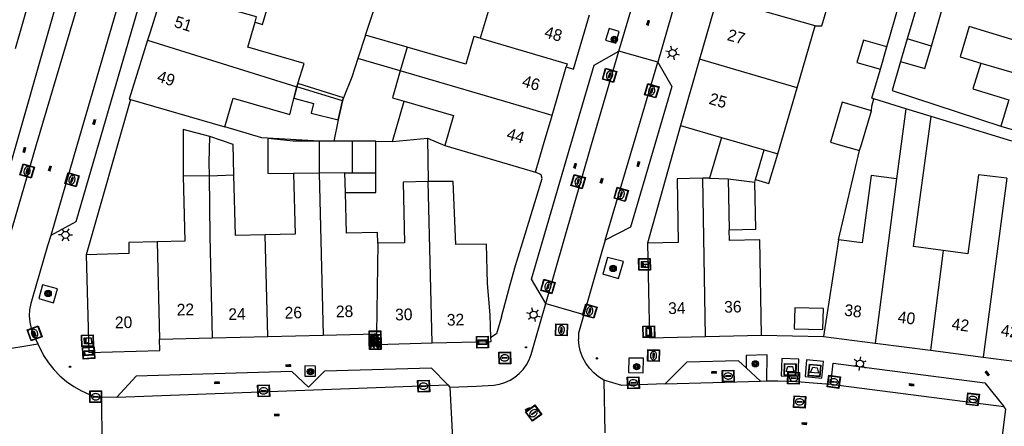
# Model space of a CAD drawing. Header units: metres. Extents: x 93870 to 95789, y 463036 to 464040.
# Tile 227 of 256: x 94780 to 94864, y 463726 to 463761. Entities that reach past the tile are written whole.
import ezdxf
from ezdxf.enums import TextEntityAlignment as Align

# ---------------------------------------------------------------- set-up
doc = ezdxf.new("R2010")
doc.units = ezdxf.units.M
doc.header["$LTSCALE"] = 25.4
for name, color, linetype in [('B_BEBOUWINGSGRENS_0', 1, 'Continuous'), ('B_LUIFEL_1', 200, 'Continuous'), ('B_TUSSENMUUR_0', 7, 'Continuous'), ('Q_AFVAL_APART_PLAATS_0', 7, 'Continuous'), ('Q_BOOM_0', 3, 'Continuous'), ('Q_BRANDKRAAN_0', 5, 'Continuous'), ('Q_CAI-KAST_0', 10, 'Continuous'), ('Q_ELEKTRAKAST_0', 7, 'Continuous'), ('Q_FIETSENREK_0', 6, 'Continuous'), ('Q_INSPECTIE_OF_RIOOLPUT_0', 253, 'Continuous'), ('Q_KOLK_0', 254, 'Continuous'), ('Q_LICHTMAST_0', 2, 'Continuous'), ('Q_STRAATNAAMBORD_0', 7, 'Continuous'), ('Q_WATERLEIDINGPUT_0', 5, 'Continuous'), ('S_GBKN_SYMBOOL_OV_GROOT_0', 7, 'Continuous'), ('T_HEK_0', 57, 'Continuous'), ('T_HEK_1', 57, 'Continuous'), ('T_MUUR_30CM_0', 10, 'Continuous'), ('V_WEGGRENS_0', 7, 'Continuous'), ('Z_GBKN_HUISNUMMER_0', 252, 'Continuous')]:
    doc.layers.add(name, color=color, linetype=linetype)
doc.layers.add('Q_PAALTJE_0', color=7, linetype='Continuous', true_color=0x666666)

# ---------------------------------------------------------------- blocks, each defined once
blk = doc.blocks.new('Q_AFVAL_APART_PLAATS')
for points in [[(-0.5, 0.5), (0.5, 0.5), (0.5, -0.5), (-0.5, -0.5)], [(-0.336, 0.197), (0.331, 0.197), (0.19, -0.251), (-0.196, -0.251)]]:
    blk.add_lwpolyline(points, close=True)
blk.add_lwpolyline([(-0.442, 0.464), (0.438, 0.464, -0.414214), (0.459, 0.442), (0.459, -0.437, -0.414214), (0.438, -0.459), (-0.442, -0.459, -0.414214), (-0.463, -0.437), (-0.463, 0.442, -0.414214), (-0.442, 0.464)], format="xyb")
blk = doc.blocks.new('Q_STRAATNAAMBORD')
for points in [[(-0.5, 0.5), (0.5, 0.5), (0.5, -0.5), (-0.5, -0.5)], [(-0.369, 0.22), (0.358, 0.22), (0.358, -0.214), (-0.369, -0.214)]]:
    blk.add_lwpolyline(points, close=True)
for points in [[(-0.442, 0.464), (0.438, 0.464, -0.414214), (0.459, 0.442), (0.459, -0.437, -0.414214), (0.438, -0.459), (-0.442, -0.459, -0.414214), (-0.463, -0.437), (-0.463, 0.442), (-0.463, 0.444), (-0.463, 0.446), (-0.463, 0.448), (-0.462, 0.45), (-0.461, 0.451), (-0.46, 0.453), (-0.459, 0.455), (-0.458, 0.456), (-0.457, 0.457), (-0.456, 0.459), (-0.454, 0.46), (-0.453, 0.461), (-0.451, 0.462), (-0.449, 0.462), (-0.447, 0.463), (-0.446, 0.463), (-0.444, 0.464), (-0.442, 0.464)], [(-0.287, 0.16), (0.281, 0.16, -0.414214), (0.303, 0.139), (0.303, -0.134, -0.414214), (0.281, -0.156), (-0.287, -0.156, -0.414214), (-0.308, -0.134), (-0.308, 0.139), (-0.308, 0.14), (-0.308, 0.142), (-0.307, 0.144), (-0.307, 0.146), (-0.306, 0.148), (-0.305, 0.149), (-0.304, 0.151), (-0.303, 0.152), (-0.302, 0.154), (-0.3, 0.155), (-0.299, 0.156), (-0.297, 0.157), (-0.296, 0.158), (-0.294, 0.159), (-0.292, 0.159), (-0.29, 0.16), (-0.288, 0.16), (-0.287, 0.16)]]:
    blk.add_lwpolyline(points, format="xyb")
blk = doc.blocks.new('Q_CAI-KAST')
for points in [[(-0.5, 0.5), (0.5, 0.5), (0.5, -0.5), (-0.5, -0.5)], [(-0.262, 0.264), (0.25, 0.264), (0.25, 0.187), (-0.262, 0.187)], [(-0.262, 0.107), (0.25, 0.107), (0.25, -0.332), (-0.262, -0.332)]]:
    blk.add_lwpolyline(points, close=True)
blk.add_lwpolyline([(-0.442, 0.464), (0.438, 0.464, -0.414214), (0.459, 0.442), (0.459, -0.437, -0.414214), (0.438, -0.459), (-0.442, -0.459, -0.414214), (-0.463, -0.437), (-0.463, 0.442), (-0.463, 0.444), (-0.463, 0.446), (-0.463, 0.448), (-0.462, 0.45), (-0.461, 0.451), (-0.46, 0.453), (-0.459, 0.455), (-0.458, 0.456), (-0.457, 0.457), (-0.456, 0.459), (-0.454, 0.46), (-0.453, 0.461), (-0.451, 0.462), (-0.449, 0.462), (-0.447, 0.463), (-0.446, 0.463), (-0.444, 0.464), (-0.442, 0.464)], format="xyb")
blk.add_circle((-0.177, -0.034), 0.0354)
blk = doc.blocks.new('Q_ELEKTRAKAST')
for points in [[(-0.5, 0.5), (0.5, 0.5), (0.5, -0.5), (-0.5, -0.5)], [(-0.262, 0.264), (0.25, 0.264), (0.25, 0.187), (-0.262, 0.187)], [(-0.262, 0.107), (0.25, 0.107), (0.25, -0.332), (-0.262, -0.332)]]:
    blk.add_lwpolyline(points, close=True)
blk.add_lwpolyline([(-0.442, 0.464), (0.438, 0.464, -0.414214), (0.459, 0.442), (0.459, -0.437, -0.414214), (0.438, -0.459), (-0.442, -0.459, -0.414214), (-0.463, -0.437), (-0.463, 0.442), (-0.463, 0.444), (-0.463, 0.446), (-0.463, 0.448), (-0.462, 0.45), (-0.461, 0.451), (-0.46, 0.453), (-0.459, 0.455), (-0.458, 0.456), (-0.457, 0.457), (-0.456, 0.459), (-0.454, 0.46), (-0.453, 0.461), (-0.451, 0.462), (-0.449, 0.462), (-0.447, 0.463), (-0.446, 0.463), (-0.444, 0.464), (-0.442, 0.464)], format="xyb")
blk.add_lwpolyline([(-0.177, 0.001, -1), (-0.177, -0.069, -1)], format="xyb", close=True)
blk.add_lwpolyline([(0.044, 0.088), (-0.056, -0.112), (0.044, -0.112), (-0.056, -0.312)])
blk = doc.blocks.new('Q_LICHTMAST')
for points in [[(-0.26, 0.15), (-0.52, 0.3)], [(0, 0.3), (0, 0.6)], [(0.26, 0.15), (0.52, 0.3)], [(-0.26, -0.15), (-0.52, -0.3)], [(0, -0.3), (0, -0.6)], [(0.26, -0.15), (0.52, -0.3)]]:
    blk.add_lwpolyline(points)
blk.add_circle((0, 0), 0.3)
blk = doc.blocks.new('Q_PAAL_STEEN')
for points in [[(-0.5, 0.5), (0.5, 0.5), (0.5, -0.5), (-0.5, -0.5)], [(-0.08, 0.33), (0.07, 0.33), (0.07, -0.33), (-0.08, -0.33)]]:
    blk.add_lwpolyline(points, close=True)
blk.add_lwpolyline([(-0.44, 0.46), (0.44, 0.46, -0.414214), (0.46, 0.44), (0.46, -0.44, -0.414214), (0.44, -0.46), (-0.44, -0.46, -0.414214), (-0.46, -0.44), (-0.46, 0.44), (-0.46, 0.44), (-0.46, 0.45), (-0.46, 0.45), (-0.46, 0.45), (-0.46, 0.45), (-0.46, 0.45), (-0.46, 0.45), (-0.46, 0.46), (-0.46, 0.46), (-0.46, 0.46), (-0.45, 0.46), (-0.45, 0.46), (-0.45, 0.46), (-0.45, 0.46), (-0.45, 0.46), (-0.45, 0.46), (-0.44, 0.46), (-0.44, 0.46)], format="xyb")
blk = doc.blocks.new('Q_PAALTJE')
at = {"color": 251, "true_color": 0x666666, "xscale": 0.1, "yscale": 0.1, "zscale": 0.01}
blk.add_blockref('Q_PAAL_STEEN', (0, 0), dxfattribs=at)
blk = doc.blocks.new('Q_INSPECTIE_OF_RIOOLPUT')
blk.add_lwpolyline([(-0.5, 0.5), (0.5, 0.5), (0.5, -0.5), (-0.5, -0.5)], close=True)
for points in [[(-0.442, 0.464), (0.438, 0.464, -0.414214), (0.459, 0.442), (0.459, -0.437, -0.414214), (0.438, -0.459), (-0.442, -0.459, -0.414214), (-0.463, -0.437), (-0.463, 0.442), (-0.463, 0.444), (-0.463, 0.446), (-0.463, 0.448), (-0.462, 0.45), (-0.461, 0.451), (-0.46, 0.453), (-0.459, 0.455), (-0.458, 0.456), (-0.457, 0.457), (-0.456, 0.459), (-0.454, 0.46), (-0.453, 0.461), (-0.451, 0.462), (-0.449, 0.462), (-0.447, 0.463), (-0.446, 0.463), (-0.444, 0.464), (-0.442, 0.464)], [(-0.345, 0.105, 0.380426), (-0.276, -0.18)], [(-0.008, 0.266, 0.240218), (-0.345, 0.105)], [(-0.194, 0.045, 0.853344), (-0.194, -0.032)], [(0.331, 0.111, 0.240191), (-0.008, 0.266)], [(0.185, -0.032, 0.849746), (0.185, 0.045)], [(0.267, -0.176, 0.380426), (0.331, 0.111)], [(-0.276, -0.18, 0.148452), (0.012, -0.257)], [(0.012, -0.257, 0.131742), (0.267, -0.176)]]:
    blk.add_lwpolyline(points, format="xyb")
for points in [[(-0.194, 0.045), (0.185, 0.045)], [(0.185, -0.032), (-0.194, -0.032)]]:
    blk.add_lwpolyline(points)
blk = doc.blocks.new('Q_KOLK')
blk.add_lwpolyline([(-0.5, 0.5), (0.5, 0.5), (0.5, -0.5), (-0.5, -0.5)], close=True)
for points in [[(-0.442, 0.464), (0.438, 0.464, -0.414214), (0.459, 0.442), (0.459, -0.437, -0.414214), (0.438, -0.459), (-0.442, -0.459, -0.414214), (-0.463, -0.437), (-0.463, 0.442, -0.414214), (-0.442, 0.464)], [(-0.345, 0.105, 0.380426), (-0.276, -0.18)], [(-0.008, 0.266, 0.240218), (-0.345, 0.105)], [(-0.194, 0.045, 0.853344), (-0.194, -0.032)], [(0.331, 0.111, 0.240191), (-0.008, 0.266)], [(0.185, -0.032, 0.849746), (0.185, 0.045)], [(0.267, -0.176, 0.380426), (0.331, 0.111)], [(-0.276, -0.18, 0.148452), (0.012, -0.257)], [(0.012, -0.257, 0.131742), (0.267, -0.176)]]:
    blk.add_lwpolyline(points, format="xyb")
for points in [[(-0.194, 0.045), (0.185, 0.045)], [(0.185, -0.032), (-0.194, -0.032)]]:
    blk.add_lwpolyline(points)
blk = doc.blocks.new('Q_WATERLEIDINGPUT')
blk.add_lwpolyline([(-0.5, 0.5), (0.5, 0.5), (0.5, -0.5), (-0.5, -0.5)], close=True)
for points in [[(-0.442, 0.464), (0.438, 0.464, -0.414214), (0.459, 0.442), (0.459, -0.437, -0.414214), (0.438, -0.459), (-0.442, -0.459, -0.414214), (-0.463, -0.437), (-0.463, 0.442), (-0.463, 0.444), (-0.463, 0.446), (-0.463, 0.448), (-0.462, 0.45), (-0.461, 0.451), (-0.46, 0.453), (-0.459, 0.455), (-0.458, 0.456), (-0.457, 0.457), (-0.456, 0.459), (-0.454, 0.46), (-0.453, 0.461), (-0.451, 0.462), (-0.449, 0.462), (-0.447, 0.463), (-0.446, 0.463), (-0.444, 0.464), (-0.442, 0.464)], [(-0.345, 0.105, 0.380426), (-0.276, -0.18)], [(-0.008, 0.266, 0.240218), (-0.345, 0.105)], [(-0.194, 0.045, 0.853344), (-0.194, -0.032)], [(0.331, 0.111, 0.240191), (-0.008, 0.266)], [(0.185, -0.032, 0.849746), (0.185, 0.045)], [(0.267, -0.176, 0.380426), (0.331, 0.111)], [(-0.276, -0.18, 0.148452), (0.012, -0.257)], [(0.012, -0.257, 0.131742), (0.267, -0.176)]]:
    blk.add_lwpolyline(points, format="xyb")
for points in [[(-0.194, 0.045), (0.185, 0.045)], [(0.185, -0.032), (-0.194, -0.032)]]:
    blk.add_lwpolyline(points)
blk = doc.blocks.new('Q_BRANDKRAAN')
blk.add_lwpolyline([(-0.5, 0.5), (0.5, 0.5), (0.5, -0.5), (-0.5, -0.5)], close=True)
for points in [[(-0.442, 0.464), (0.438, 0.464, -0.414214), (0.459, 0.442), (0.459, -0.437, -0.414214), (0.438, -0.459), (-0.442, -0.459, -0.414214), (-0.463, -0.437), (-0.463, 0.442), (-0.463, 0.444), (-0.463, 0.446), (-0.463, 0.448), (-0.462, 0.45), (-0.461, 0.451), (-0.46, 0.453), (-0.459, 0.455), (-0.458, 0.456), (-0.457, 0.457), (-0.456, 0.459), (-0.454, 0.46), (-0.453, 0.461), (-0.451, 0.462), (-0.449, 0.462), (-0.447, 0.463), (-0.446, 0.463), (-0.444, 0.464), (-0.442, 0.464)], [(-0.345, 0.105, 0.380426), (-0.276, -0.18)], [(-0.008, 0.266, 0.240218), (-0.345, 0.105)], [(-0.194, 0.045, 0.853344), (-0.194, -0.032)], [(0.331, 0.111, 0.240191), (-0.008, 0.266)], [(0.185, -0.032, 0.849746), (0.185, 0.045)], [(0.267, -0.176, 0.380426), (0.331, 0.111)], [(-0.276, -0.18, 0.148452), (0.012, -0.257)], [(0.012, -0.257, 0.131742), (0.267, -0.176)]]:
    blk.add_lwpolyline(points, format="xyb")
for points in [[(-0.194, 0.045), (0.185, 0.045)], [(0.185, -0.032), (-0.194, -0.032)]]:
    blk.add_lwpolyline(points)
blk = doc.blocks.new('Q_FIETSENREK')
for points in [[(-0.5, 0.5), (0.5, 0.5), (0.5, -0.5), (-0.5, -0.5)], [(-0.063, 0.145), (0.184, 0.054), (0.037, -0.093)]]:
    blk.add_lwpolyline(points, close=True)
for points in [[(-0.442, 0.464), (0.438, 0.464, -0.414214), (0.459, 0.442), (0.459, -0.437, -0.414214), (0.438, -0.459), (-0.442, -0.459, -0.414214), (-0.463, -0.437), (-0.463, 0.442), (-0.463, 0.444), (-0.463, 0.446), (-0.463, 0.448), (-0.462, 0.45), (-0.461, 0.451), (-0.46, 0.453), (-0.459, 0.455), (-0.458, 0.456), (-0.457, 0.457), (-0.456, 0.459), (-0.454, 0.46), (-0.453, 0.461), (-0.451, 0.462), (-0.449, 0.462), (-0.447, 0.463), (-0.446, 0.463), (-0.444, 0.464), (-0.442, 0.464)], [(-0.181, 0.106, 0.847256), (-0.324, -0.144)], [(-0.193, 0.075, 0.842492), (-0.305, -0.118)], [(-0.171, 0.065, 0.053288), (-0.193, 0.075)], [(-0.185, -0.134, 0.502492), (-0.147, 0.044)], [(-0.149, 0.089, 0.06236), (-0.181, 0.106)], [(-0.165, -0.161, 0.494489), (-0.125, 0.068)], [(-0.324, -0.144, 0.089606), (-0.421, -0.348)], [(-0.296, -0.162, 0.110942), (-0.375, -0.348)], [(-0.294, -0.105, 0.006942), (-0.305, -0.118)], [(-0.296, -0.162, 0.02458), (-0.283, -0.168)], [(-0.212, -0.105, 0.381614), (-0.294, -0.105)], [(-0.283, -0.168, 0.148109), (-0.198, -0.173)], [(-0.223, -0.136, 0.533998), (-0.276, -0.136)], [(-0.276, -0.136, 0.009682), (-0.271, -0.138)], [(-0.271, -0.138, 0.120201), (-0.218, -0.144)], [(-0.218, -0.144, 0.003554), (-0.223, -0.136)], [(-0.185, -0.134, 0.017985), (-0.212, -0.105)], [(-0.122, -0.348, 0.075837), (-0.198, -0.173)], [(-0.075, -0.348, 0.094234), (-0.165, -0.161)], [(0.095, -0.16, 0.385208), (0.186, -0.333)], [(0.209, -0.054, 0.224648), (0.108, -0.128)], [(0.126, -0.171, 0.376993), (0.197, -0.303)], [(0.212, -0.086, 0.20829), (0.139, -0.139)], [(0.186, -0.333, 1), (0.287, -0.06)], [(0.197, -0.303, 1), (0.276, -0.09)], [(0.287, -0.06, 0.086253), (0.238, -0.051)], [(0.276, -0.09, 0.079305), (0.241, -0.083)]]:
    blk.add_lwpolyline(points, format="xyb")
for points in [[(-0.171, 0.065), (-0.263, -0.038), (-0.239, -0.059), (-0.147, 0.044)], [(0.081, 0.221), (-0.003, 0.252), (-0.149, 0.089)], [(-0.125, 0.068), (-0.086, 0.111), (0.018, -0.131), (0.095, -0.16)], [(0.238, -0.051), (0.229, 0.053), (0.261, 0.093), (0.302, 0.078), (0.314, 0.11), (0.192, 0.155), (0.18, 0.123), (0.231, 0.104), (0.207, 0.076), (-0.04, 0.167), (0, 0.216), (0.07, 0.191), (0.081, 0.221)], [(0.209, -0.054), (0.199, 0.029), (0.057, -0.108)], [(-0.421, -0.348), (-0.375, -0.348)], [(-0.122, -0.348), (-0.075, -0.348)], [(0.057, -0.108), (0.108, -0.128)], [(0.126, -0.171), (0.253, -0.218), (0.241, -0.083)], [(0.139, -0.139), (0.222, -0.17), (0.212, -0.086)]]:
    blk.add_lwpolyline(points)
blk = doc.blocks.new('Q_BOOM')
for radius in [0.27, 0.18, 0.09]:
    blk.add_circle((0, 0), radius)
blk = doc.blocks.new('S_GBKN_SYMBOOL_OV_GROOT')
for points in [[(-0.21875, 0.0625), (0.21875, 0.0625)], [(-0.21875, 0), (0.21875, 0)], [(-0.1875, 0.0625), (-0.1875, 0)], [(-0.125, 0.09375), (-0.125, 0.0625)], [(-0.125, 0), (-0.125, -0.0625)], [(-0.0625, 0.0625), (-0.0625, 0)], [(0, 0.09375), (0, 0.0625)], [(0, 0), (0, -0.0625)], [(0.0625, 0.0625), (0.0625, 0)], [(0.125, 0.09375), (0.125, 0.0625)], [(0.125, 0), (0.125, -0.0625)], [(0.1875, 0.0625), (0.1875, 0)], [(-0.21875, -0.0625), (0.21875, -0.0625)], [(-0.1875, -0.0625), (-0.1875, -0.09375)], [(-0.0625, -0.0625), (-0.0625, -0.09375)], [(0.0625, -0.0625), (0.0625, -0.09375)], [(0.1875, -0.0625), (0.1875, -0.09375)]]:
    blk.add_lwpolyline(points)

msp = doc.modelspace()

# ---------------------------------------------------------------- linework, layer by layer
at = {"layer": 'B_BEBOUWINGSGRENS_0'}
for p, q in [((94857.217, 463763.357), (94855.956, 463759.037)), ((94779.571, 463758.216), (94780.878, 463762.736)), ((94839.662, 463762.539), (94838.157, 463757.279)), ((94858.021, 463758.406), (94859.29, 463762.741)), ((94846.525, 463754.826), (94848.08, 463760.13)), ((94855.956, 463759.037), (94855.385, 463757.083)), ((94813.13, 463758.32), (94812.53, 463756.28)), ((94853.649, 463756.423), (94854.209, 463758.343)), ((94812.53, 463756.28), (94808.888, 463757.35)), ((94838.157, 463757.279), (94836.535, 463751.609)), ((94825.534, 463752.475), (94826.749, 463756.63)), ((94803.668, 463754.912), (94803.764, 463755.218)), ((94844.876, 463749.203), (94846.525, 463754.826)), ((94789.409, 463753.838), (94797.5, 463751.49)), ((94807.57, 463753.72), (94807.222, 463752.106)), ((94807.679, 463753.989), (94807.57, 463753.72)), ((94811.874, 463750.251), (94812.875, 463753.695)), ((94855.841, 463753.047), (94855.038, 463747.05)), ((94858.014, 463752.379), (94855.841, 463753.047)), ((94807.222, 463752.106), (94806.828, 463750.279)), ((94836.535, 463751.609), (94840.03, 463750.588)), ((94863.98, 463751.57), (94872.15, 463749.12)), ((94806.828, 463750.279), (94805.59, 463750.279)), ((94805.59, 463750.279), (94805.59, 463747.535)), ((94810.447, 463750.263), (94811.874, 463750.251)), ((94810.447, 463747.57), (94810.447, 463750.263)), ((94840.03, 463750.588), (94839.012, 463747.11)), ((94840.03, 463750.588), (94843.699, 463749.519)), ((94816.34, 463749.9), (94824.11, 463747.61)), ((94843.699, 463749.519), (94844.876, 463749.203)), ((94796.19, 463747.32), (94793.938, 463747.269)), ((94796.19, 463747.32), (94798.28, 463747.38)), ((94805.59, 463747.535), (94803.39, 463747.5)), ((94807.79, 463747.57), (94805.59, 463747.535)), ((94807.79, 463747.57), (94808.447, 463747.57)), ((94807.833, 463745.87), (94807.79, 463747.57)), ((94808.447, 463747.57), (94810.447, 463747.57)), ((94817.067, 463746.82), (94814.91, 463746.82)), ((94839.012, 463747.11), (94838.432, 463747.099)), ((94839.012, 463747.11), (94840.627, 463747.046)), ((94840.627, 463747.046), (94840.701, 463742.698)), ((94842.897, 463746.766), (94842.96, 463746.981)), ((94850.06, 463741.83), (94848.772, 463733.562)), ((94833.702, 463741.54), (94833.877, 463733.437)), ((94785.64, 463740.56), (94785.84, 463732.2)), ((94848.77, 463735.947), (94846.314, 463736.001)), ((94791.91, 463733.32), (94796.456, 463733.432)), ((94796.456, 463733.432), (94801.181, 463733.549)), ((94801.181, 463733.549), (94805.933, 463733.667)), ((94805.933, 463733.667), (94810.5, 463733.78)), ((94820.303, 463733.139), (94820.292, 463733.462)), ((94833.877, 463733.437), (94838.677, 463733.552)), ((94838.677, 463733.552), (94843.477, 463733.666)), ((94848.772, 463733.562), (94853.219, 463732.987)), ((94815.265, 463733.009), (94820.303, 463733.139)), ((94857.938, 463732.377), (94862.452, 463731.794)), ((94862.452, 463731.794), (94865.989, 463731.337))]:
    msp.add_line(p, q, dxfattribs=at)
for points in [[(94848.08, 463760.13), (94848.64, 463760.14), (94850.315, 463765.862)], [(94815.7, 463765.01), (94815.121, 463762.793), (94820.05, 463761.36), (94819.38, 463759.08)], [(94792.79, 463763.04), (94792.23, 463763.2), (94791.1, 463759.601), (94790.888, 463758.926)], [(94800.089, 463760.45), (94800.74, 463760.26), (94801.48, 463762.8)], [(94803.764, 463755.218), (94804.303, 463756.934), (94799.48, 463758.33), (94800.089, 463760.45)], [(94826.749, 463756.63), (94827.37, 463756.44), (94828.73, 463761.075)], [(94866.512, 463760.536), (94865.94, 463758.65), (94861.26, 463760.08), (94860.48, 463757.49), (94862.25, 463756.95)], [(94790.888, 463758.926), (94789.3, 463753.87), (94789.409, 463753.838)], [(94819.38, 463759.08), (94818.84, 463759.24), (94818.14, 463756.85), (94813.13, 463758.32)], [(94854.209, 463758.343), (94852.193, 463758.931), (94851.633, 463757.011), (94853.649, 463756.423)], [(94855.385, 463757.083), (94857.46, 463756.49), (94858.021, 463758.406)], [(94808.888, 463757.35), (94808.39, 463755.75), (94807.679, 463753.989)], [(94862.25, 463756.95), (94861.57, 463754.75), (94864.66, 463753.8), (94863.98, 463751.57)], [(94812.53, 463756.28), (94811.86, 463753.99), (94812.875, 463753.695)], [(94797.5, 463751.49), (94798.22, 463753.96), (94803.06, 463752.56), (94803.668, 463754.912)], [(94812.875, 463753.695), (94817.09, 463752.47), (94816.34, 463749.9)], [(94852.89, 463752.88), (94850.39, 463753.62), (94849.37, 463750.2), (94850.04, 463750), (94851.874, 463749.464)], [(94851.874, 463749.464), (94852.03, 463750), (94852.89, 463752.88)], [(94824.11, 463747.61), (94824.81, 463750), (94825.534, 463752.475)], [(94859.042, 463740.916), (94856.502, 463741.262), (94858.014, 463752.379)], [(94796.23, 463750.679), (94793.941, 463751.259), (94793.94, 463750.539), (94793.938, 463747.269)], [(94798.28, 463747.38), (94798.22, 463750), (94796.23, 463750.679)], [(94842.96, 463746.981), (94844.112, 463746.645), (94844.876, 463749.203)], [(94793.938, 463747.269), (94794.08, 463741.72), (94791.702, 463741.661)], [(94800.965, 463742.26), (94798.41, 463742.21), (94798.28, 463747.38)], [(94803.39, 463747.5), (94803.52, 463742.31), (94800.965, 463742.26)], [(94814.91, 463746.82), (94812.77, 463746.77), (94812.9, 463741.56), (94810.6, 463741.55)], [(94820.292, 463733.462), (94820.226, 463735.409), (94820.001, 463738.097), (94819.92, 463741.47), (94817.28, 463741.42), (94817.067, 463746.82)], [(94838.432, 463747.099), (94836.242, 463747.06), (94836.342, 463741.59), (94833.702, 463741.54)], [(94840.701, 463742.698), (94842.974, 463742.741), (94842.897, 463746.766)], [(94855.038, 463747.05), (94852.868, 463747.341), (94852.09, 463741.56), (94850.06, 463741.83)], [(94864.487, 463747.11), (94862.05, 463747.38), (94861.14, 463740.63), (94859.042, 463740.916)], [(94810.6, 463741.55), (94810.58, 463742.45), (94807.92, 463742.4), (94807.833, 463745.87)], [(94843.477, 463733.666), (94843.327, 463741.826), (94840.717, 463741.776), (94840.701, 463742.698)], [(94791.702, 463741.661), (94789.27, 463741.6), (94789.294, 463740.65), (94785.64, 463740.56)], [(94846.314, 463736.001), (94846.275, 463734.201), (94848.731, 463734.148), (94848.77, 463735.947)], [(94785.84, 463732.2), (94791.94, 463732.35), (94791.91, 463733.32)], [(94810.5, 463733.78), (94810.528, 463732.888), (94815.265, 463733.009)], [(94853.219, 463732.987), (94853.426, 463732.96), (94857.938, 463732.377)]]:
    msp.add_lwpolyline(points, dxfattribs=at)
at = {"layer": 'B_LUIFEL_1'}
for p, q in [((94813.13, 463758.32), (94809.554, 463759.343)), ((94807.679, 463753.989), (94803.764, 463755.218)), ((94803.668, 463754.912), (94803.418, 463753.944)), ((94810.447, 463745.87), (94810.447, 463747.57)), ((94807.833, 463745.87), (94810.447, 463745.87))]:
    msp.add_line(p, q, dxfattribs=at)
for points in [[(94803.764, 463755.218), (94803.764, 463755.218), (94803.668, 463754.912)], [(94803.418, 463753.944), (94805.101, 463753.509), (94804.897, 463752.67), (94807.222, 463752.106)], [(94807.222, 463752.106), (94807.222, 463752.106), (94807.57, 463753.72)], [(94807.57, 463753.72), (94807.679, 463753.989), (94807.679, 463753.989)], [(94805.59, 463750.279), (94803.346, 463750.279), (94801.193, 463750.5), (94801.19, 463747.535), (94803.39, 463747.5)]]:
    msp.add_lwpolyline(points, dxfattribs=at)
at = {"layer": 'B_TUSSENMUUR_0'}
for p, q in [((94848.08, 463760.13), (94839.662, 463762.539)), ((94790.888, 463758.926), (94803.668, 463754.912)), ((94858.021, 463758.406), (94855.956, 463759.037)), ((94846.525, 463754.826), (94838.157, 463757.279)), ((94862.25, 463756.95), (94873.537, 463753.661)), ((94808.447, 463750.279), (94806.828, 463750.279)), ((94810.447, 463750.263), (94808.447, 463750.279)), ((94808.447, 463747.57), (94808.447, 463750.279)), ((94842.96, 463746.981), (94843.699, 463749.519)), ((94805.59, 463747.535), (94805.933, 463733.667)), ((94815.265, 463733.009), (94814.91, 463746.82)), ((94838.677, 463733.552), (94838.432, 463747.099)), ((94840.627, 463747.046), (94842.897, 463746.766)), ((94855.038, 463747.05), (94853.219, 463732.987)), ((94864.487, 463747.11), (94862.452, 463731.794)), ((94801.181, 463733.549), (94800.965, 463742.26)), ((94791.702, 463741.661), (94791.91, 463733.32)), ((94810.6, 463741.55), (94810.5, 463733.78)), ((94859.042, 463740.916), (94857.938, 463732.377))]:
    msp.add_line(p, q, dxfattribs=at)
for points in [[(94800.089, 463760.45), (94800.22, 463760.902), (94794.712, 463762.487), (94792.79, 463763.04)], [(94819.38, 463759.08), (94826.829, 463756.9), (94826.749, 463756.63)], [(94825.534, 463752.475), (94823.615, 463753.036), (94812.53, 463756.28)], [(94796.19, 463747.32), (94796.16, 463748.45), (94796.23, 463750.679)], [(94796.456, 463733.432), (94796.24, 463742.154), (94796.19, 463747.32)]]:
    msp.add_lwpolyline(points, dxfattribs=at)
at = {"layer": 'T_HEK_0'}
for p, q in [((94807.57, 463753.72), (94803.668, 463754.912)), ((94789.409, 463753.838), (94785.64, 463740.56)), ((94811.874, 463750.251), (94814.867, 463750.536)), ((94814.867, 463750.536), (94816.34, 463749.9)), ((94814.867, 463750.536), (94814.91, 463746.82)), ((94850.06, 463741.83), (94851.874, 463749.464))]:
    msp.add_line(p, q, dxfattribs=at)
for points in [[(94809.554, 463759.343), (94811.097, 463763.963), (94811.839, 463766.155), (94813.23, 463770.472), (94812.687, 463770.633), (94812.91, 463771.4)], [(94852.89, 463752.88), (94852.92, 463753.26), (94853.1, 463753.89)], [(94805.59, 463750.279), (94800.681, 463750.556), (94797.5, 463751.49)], [(94821.923, 463737.908), (94822.391, 463739.643), (94823.222, 463742.325), (94824.69, 463747.07), (94824.61, 463747.39), (94824.11, 463747.61)], [(94821.196, 463735.239), (94820.771, 463733.782), (94820.292, 463733.462)]]:
    msp.add_lwpolyline(points, dxfattribs=at)
at = {"layer": 'T_HEK_1'}
msp.add_line((94809.554, 463759.343), (94808.888, 463757.35), dxfattribs=at)
at = {"layer": 'T_MUUR_30CM_0'}
msp.add_line((94843.477, 463733.666), (94848.772, 463733.562), dxfattribs=at)
at = {"layer": 'V_WEGGRENS_0'}
for p, q in [((94781.371, 463750), (94785.744, 463764.736)), ((94831.25, 463757.97), (94832.97, 463763.78)), ((94836.27, 463762.839), (94834.58, 463757.03)), ((94854.209, 463758.343), (94855.272, 463761.988)), ((94828.914, 463750), (94831.25, 463757.97)), ((94834.58, 463757.03), (94831.25, 463757.97)), ((94832.501, 463750), (94834.58, 463757.03)), ((94855.841, 463753.047), (94853.1, 463753.89)), ((94864.906, 463750.26), (94858.014, 463752.379)), ((94836.535, 463751.609), (94833.702, 463741.54)), ((94776.146, 463732.07), (94781.371, 463750)), ((94824.989, 463736.38), (94828.914, 463750)), ((94830.08, 463741.81), (94832.501, 463750)), ((94782.59, 463742.19), (94782.31, 463741.31)), ((94782.31, 463741.31), (94781.01, 463736.78)), ((94831.234, 463738.532), (94831.653, 463739.97)), ((94782.831, 463736.439), (94783.16, 463737.624)), ((94821.196, 463735.239), (94821.923, 463737.908)), ((94824.075, 463733.222), (94824.989, 463736.38)), ((94824.989, 463736.38), (94828.258, 463735.449)), ((94776.146, 463732.07), (94781.488, 463732.934)), ((94781.488, 463732.934), (94781.978, 463731.927)), ((94842.163, 463730.884), (94843.391, 463729.739)), ((94788.239, 463728.38), (94816.597, 463729.41)), ((94816.597, 463729.41), (94816.768, 463729.232)), ((94816.768, 463729.232), (94817.004, 463724.824)), ((94829.971, 463729.833), (94830.057, 463725.309)), ((94835.208, 463729.515), (94843.391, 463729.739)), ((94843.391, 463729.739), (94843.938, 463729.755)), ((94849.406, 463729.483), (94864.241, 463727.555)), ((94787.002, 463724.302), (94786.982, 463728.401)), ((94786.982, 463728.401), (94788.239, 463728.38)), ((94864.404, 463727.342), (94864.241, 463727.555)), ((94863.779, 463722.358), (94864.404, 463727.342))]:
    msp.add_line(p, q, dxfattribs=at)
for points in [[(94785.744, 463764.736), (94783.489, 463763.53), (94778.23, 463745.22)], [(94788.909, 463763.88), (94790.07, 463761.69), (94784.75, 463743.38), (94782.59, 463742.19)], [(94788.909, 463763.88), (94784.865, 463750), (94782.59, 463742.19)], [(94830.114, 463758.911), (94830.982, 463758.652), (94831.283, 463759.658), (94830.416, 463759.917), (94830.114, 463758.911)], [(94824.989, 463736.38), (94823.76, 463738.47), (94827.142, 463750), (94829.13, 463756.78), (94831.25, 463757.97)], [(94834.58, 463757.03), (94835.78, 463754.94), (94834.335, 463750)], [(94855.385, 463757.083), (94854.67, 463754.62), (94863.98, 463751.57)], [(94853.1, 463753.89), (94852.926, 463753.944), (94853.649, 463756.423)], [(94834.335, 463750), (94832.26, 463742.91), (94830.08, 463741.81)], [(94830.08, 463741.81), (94829.79, 463740.839), (94828.54, 463736.44), (94828.258, 463735.449)], [(94831.653, 463739.97), (94830.269, 463740.321), (94829.871, 463738.906), (94830.037, 463738.861), (94831.234, 463738.532)], [(94783.16, 463737.624), (94781.881, 463737.982), (94781.577, 463736.797), (94782.831, 463736.439)], [(94781.01, 463736.78), (94780.88, 463736.38), (94780.783, 463735.852), (94780.756, 463735.316), (94780.799, 463734.781), (94780.911, 463734.256), (94781.09, 463733.75), (94781.488, 463732.934)], [(94828.258, 463735.449), (94827.799, 463733.839), (94827.784, 463733.303)], [(94829.971, 463729.833), (94829.513, 463730.113), (94829.096, 463730.451), (94828.727, 463730.84), (94828.412, 463731.274), (94828.156, 463731.746), (94827.964, 463732.247), (94827.839, 463732.769), (94827.784, 463733.303)], [(94816.768, 463729.232), (94819.07, 463729.31), (94820.55, 463729.397), (94821.03, 463729.477), (94821.496, 463729.618), (94821.938, 463729.82), (94822.35, 463730.079), (94822.725, 463730.389), (94823.056, 463730.746), (94823.336, 463731.143), (94823.562, 463731.573), (94823.73, 463732.03), (94824.075, 463733.222)], [(94781.978, 463731.927), (94782.391, 463731.303), (94782.861, 463730.721), (94783.384, 463730.186), (94783.955, 463729.702), (94784.568, 463729.274), (94785.219, 463728.905), (94785.902, 463728.599), (94786.439, 463728.41), (94786.982, 463728.401)], [(94832.106, 463731.719), (94832.083, 463730.48), (94833.329, 463730.457), (94833.352, 463731.696), (94832.106, 463731.719)], [(94843.938, 463729.755), (94843.965, 463731.987), (94842.162, 463731.934), (94842.163, 463730.884)], [(94845.156, 463730.2), (94846.619, 463730.151), (94846.667, 463731.631), (94845.221, 463731.674), (94845.156, 463730.2)], [(94816.597, 463729.41), (94815.201, 463730.836), (94806.03, 463730.59), (94804.66, 463729.22), (94803.239, 463730.56), (94789.909, 463730.16), (94788.239, 463728.38)], [(94804.351, 463731.045), (94804.368, 463730.17), (94805.283, 463730.158), (94805.265, 463731.033), (94804.351, 463731.045)], [(94842.163, 463730.884), (94841.503, 463731.471), (94837.082, 463731.362), (94835.208, 463729.515)], [(94847.208, 463730.123), (94848.641, 463729.995), (94848.77, 463731.429), (94847.336, 463731.558), (94847.208, 463730.123)], [(94849.406, 463729.483), (94849.61, 463731.276), (94862.599, 463729.592), (94864.241, 463727.555)], [(94835.208, 463729.515), (94831.51, 463729.38), (94829.971, 463729.833)], [(94843.938, 463729.755), (94844.88, 463729.762), (94845.887, 463729.734), (94846.879, 463729.677), (94847.882, 463729.592), (94849.406, 463729.483)]]:
    msp.add_lwpolyline(points, dxfattribs=at)

# ---------------------------------------------------------------- block references
at = {"layer": 'Q_AFVAL_APART_PLAATS_0'}
for p, rotation in [((94845.914, 463730.737), 178.081719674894), ((94848.023, 463730.657), 174.8957097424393)]:
    msp.add_blockref('Q_AFVAL_APART_PLAATS', p, dxfattribs=dict(at, rotation=rotation))
at = {"layer": 'Q_BOOM_0'}
for p, rotation in [((94830.86, 463758.99), 73.34256605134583), ((94830.761, 463739.379), 73.75509660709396), ((94782.369, 463737.24), 164.3627385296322), ((94804.839, 463730.555), 179.2486230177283), ((94832.771, 463730.977), 178.9424933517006), ((94842.943, 463731.219), 1.683750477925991)]:
    msp.add_blockref('Q_BOOM', p, dxfattribs=dict(at, rotation=rotation))
at = {"layer": 'Q_BRANDKRAAN_0', "rotation": 88.93652010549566}
msp.add_blockref('Q_BRANDKRAAN', (94834.228, 463731.926), dxfattribs=at)
at = {"layer": 'Q_CAI-KAST_0', "rotation": 91.37045101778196}
msp.add_blockref('Q_CAI-KAST', (94785.737, 463733.193), dxfattribs=at)
at = {"layer": 'Q_ELEKTRAKAST_0', "rotation": 91.23722114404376}
msp.add_blockref('Q_ELEKTRAKAST', (94833.458, 463739.732), dxfattribs=at)
at = {"layer": 'Q_FIETSENREK_0'}
for p in [(94810.365, 463733.537), (94810.377, 463733.226), (94810.385, 463732.937)]:
    msp.add_blockref('Q_FIETSENREK', p, dxfattribs=at)
at = {"layer": 'Q_INSPECTIE_OF_RIOOLPUT_0'}
for p, rotation in [((94826.34, 463734.13), 88.39699172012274), ((94846.729, 463727.966), 176.7114190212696), ((94823.95, 463727), 36.26039106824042)]:
    msp.add_blockref('Q_INSPECTIE_OF_RIOOLPUT', p, dxfattribs=dict(at, rotation=rotation))
at = {"layer": 'Q_KOLK_0'}
for p, rotation in [((94830.459, 463755.91), 73.66418539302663), ((94834.07, 463754.59), 73.52533532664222), ((94780.57, 463747.72), 73.75329412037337), ((94784.418, 463746.98), 73.75951699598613), ((94827.77, 463746.81), 73.9241216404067), ((94831.459, 463745.72), 73.53208903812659), ((94825.18, 463737.839), 73.92412164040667), ((94828.765, 463735.735), 74.11571142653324), ((94781.206, 463733.824), 109.4814848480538), ((94832.495, 463729.598), 2.090723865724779), ((94840.624, 463730.172), 1.568012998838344), ((94846.222, 463729.995), 178.081719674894), ((94849.665, 463729.681), 172.5951767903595), ((94800.83, 463728.91), 2.080143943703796), ((94814.53, 463729.31), 2.080143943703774), ((94786.439, 463728.41), 179.0504331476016), ((94861.578, 463728.18), 172.5951767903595)]:
    msp.add_blockref('Q_KOLK', p, dxfattribs=dict(at, rotation=rotation))
at = {"layer": 'Q_LICHTMAST_0'}
for p, rotation in [((94835.848, 463757.821), 73.77881426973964), ((94783.855, 463742.258), 28.85150844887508), ((94823.945, 463735.418), 73.85830446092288), ((94851.895, 463731.234), 172.6129124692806)]:
    msp.add_blockref('Q_LICHTMAST', p, dxfattribs=dict(at, rotation=rotation))
at = {"layer": 'Q_PAALTJE_0'}
for p, rotation in [((94823.3, 463732.628), 1.260546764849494), ((94829.369, 463731.685), 125.9723870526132), ((94784.251, 463730.973), 4.043441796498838)]:
    msp.add_blockref('Q_PAALTJE', p, dxfattribs=dict(at, rotation=rotation))
at = {"layer": 'Q_STRAATNAAMBORD_0'}
for p, rotation in [((94833.816, 463733.964), 91.23722114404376), ((94819.571, 463733.07), 1.478126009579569), ((94785.841, 463732.15), 4.043441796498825)]:
    msp.add_blockref('Q_STRAATNAAMBORD', p, dxfattribs=dict(at, rotation=rotation))
at = {"layer": 'Q_WATERLEIDINGPUT_0', "rotation": 1.260546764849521}
msp.add_blockref('Q_WATERLEIDINGPUT', (94821.48, 463731.722), dxfattribs=at)
at = {"layer": 'S_GBKN_SYMBOOL_OV_GROOT_0'}
for p, rotation in [((94833.76, 463760.408), 73.50907020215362), ((94786.33, 463751.923), 73.79869208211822), ((94780.347, 463749.538), 73.9748706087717), ((94832.93, 463748.325), 73.6870553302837), ((94782.527, 463747.945), 73.75951699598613), ((94827.505, 463748.174), 73.9241216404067), ((94829.784, 463746.895), 73.9241216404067), ((94802.931, 463731.08), 1.718787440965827), ((94839.391, 463730.493), 1.568012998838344), ((94862.812, 463730.408), 128.8718492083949), ((94796.82, 463729.608), 1.718787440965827), ((94856.333, 463729.416), 172.5951767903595), ((94823.444, 463727.329), 24.56104408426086), ((94801.942, 463726.856), 2.080143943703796), ((94847.145, 463726.096), 173.0265185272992)]:
    msp.add_blockref('S_GBKN_SYMBOOL_OV_GROOT', p, dxfattribs=dict(at, rotation=rotation))

# ---------------------------------------------------------------- texts
at = {"layer": 'Z_GBKN_HUISNUMMER_0', "linetype": 'Continuous'}
for s, rotation, p in [('51', 342.6, (94793.944, 463760.314)), ('48', 343.7, (94825.651, 463759.461)), ('27', 344, (94841.313, 463759.221)), ('49', 342.6, (94792.479, 463755.649)), ('46', 343.7, (94823.743, 463755.255)), ('25', 344, (94839.75, 463753.756)), ('44', 343.7, (94822.423, 463750.745)), ('34', 1.4, (94836.217, 463735.994)), ('36', 1.4, (94841.018, 463736.108)), ('22', 1.4, (94794.124, 463735.875)), ('24', 1.4, (94798.544, 463735.485)), ('26', 1.4, (94803.369, 463735.604)), ('28', 1.4, (94807.757, 463735.713)), ('30', 1.5, (94812.833, 463735.448)), ('38', 352.6, (94851.316, 463735.754)), ('40', 352.6, (94855.899, 463735.161)), ('20', 1.4, (94788.829, 463734.774)), ('32', 1.5, (94817.263, 463734.997)), ('42', 352.7, (94860.515, 463734.565)), ('42A', 352.6, (94865.178, 463733.963))]:
    msp.add_text(s, height=1, rotation=rotation, dxfattribs=at).set_placement(p, align=Align.MIDDLE)

doc.saveas('drawing.dxf')
